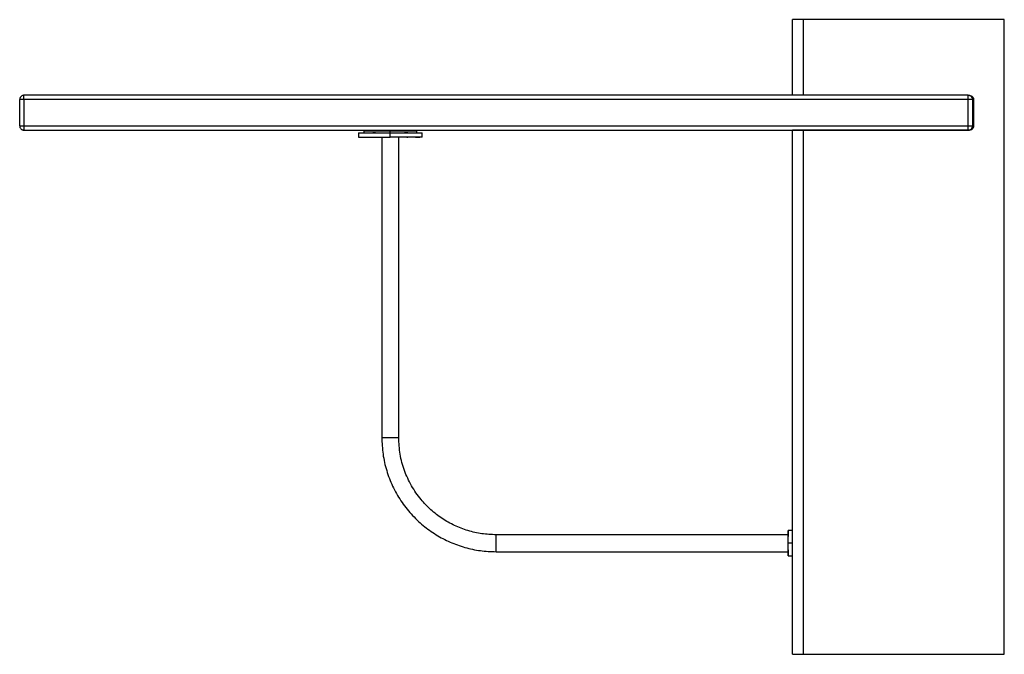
# Paper-space layout '_Right' of a CAD drawing. Header units: millimetres. Extents: x -3411 to -2946, y -248 to 52.
import ezdxf

# ---------------------------------------------------------------- set-up
doc = ezdxf.new("R2010")
doc.units = ezdxf.units.MM

psp = doc.layouts.new('_Right')

# ---------------------------------------------------------------- linework, layer by layer
at = {"color": 7, "linetype": 'Continuous', "lineweight": 25}
for p, q in [((-3046.3, 16.75), (-3046.3, 52.5)), ((-2946.3, 52.5), (-3041.3, 52.5)), ((-3041.3, 52.5), (-3041.3, 16.75)), ((-2946.3, -247.5), (-2946.3, 52.5)), ((-3411.24, 14.75), (-3411.3, 14.75)), ((-3411.3, 2.25), (-3411.3, 14.75)), ((-2963.3, 16.75), (-3409.3, 16.75)), ((-2963.3, 14.75), (-3409.3, 14.75)), ((-3409.3, 14.75), (-3409.3, 2.25)), ((-2963.3, 16.69), (-2963.3, 16.75)), ((-2963.3, 16.75), (-2962.8, 16.75)), ((-2963.3, 2.25), (-2963.3, 14.75)), ((-2961.3, 14.75), (-2961.3, 2.25)), ((-2960.8, 14.75), (-2960.8, 2.25)), ((-3409.3, 2.25), (-2963.3, 2.25)), ((-3409.3, 0.31), (-3409.3, 0.25)), ((-3409.3, 0.25), (-2963.3, 0.25)), ((-3239.19, 0), (-3243.17, 0)), ((-3239.3, 0.25), (-3239.3, 0)), ((-3236.3, -3), (-3236.3, 0)), ((-3233.3, 0), (-3233.3, 0.25)), ((-3046.3, -247.5), (-3046.3, 0.25)), ((-3041.3, 0.25), (-3041.3, -247.5)), ((-2962.8, 0.25), (-3041.3, 0.25)), ((-2981.3, 0.25), (-2981.3, 0.25)), ((-2961.36, 2.25), (-2961.3, 2.25)), ((-3251.3, -1), (-3251.3, -3)), ((-3250.79, -1), (-3250.28, -1)), ((-3248.8, 0), (-3248.8, -1)), ((-3248.37, 0), (-3247.95, 0)), ((-3244.59, -1), (-3244.58, -1)), ((-3243.31, -1), (-3244.54, -1)), ((-3244.36, -1), (-3244.23, -1)), ((-3243.89, -1), (-3244.23, -1)), ((-3242.62, 0), (-3242.91, 0)), ((-3240.3, -3), (-3240.3, -145)), ((-3232.3, -145), (-3232.3, -3)), ((-3230.16, 0), (-3229.59, 0)), ((-3229.69, 0), (-3229.98, 0)), ((-3228.25, -1), (-3229.59, -1)), ((-3228.93, -1), (-3228.25, -1)), ((-3228.37, -1), (-3228.72, -1)), ((-3228.37, -1), (-3228.24, -1)), ((-3228.02, -1), (-3228.02, -1)), ((-3224.66, 0), (-3224.23, 0)), ((-3223.8, -1), (-3223.8, 0)), ((-3222.97, -1), (-3221.82, -1)), ((-3221.3, -3), (-3221.3, -1)), ((-3046.3, -189), (-3048.3, -189)), ((-3048.3, -189.79), (-3048.3, -190.34)), ((-3048.3, -190.34), (-3048.3, -189.87)), ((-3048.3, -191), (-3186.3, -191)), ((-3048.3, -190.76), (-3048.3, -191)), ((-3048.3, -190.76), (-3048.3, -191)), ((-3046.3, -195), (-3048.3, -195)), ((-3186.3, -199), (-3048.3, -199)), ((-3048.3, -198.29), (-3048.3, -198.58)), ((-3048.3, -199), (-3048.3, -199.24)), ((-3048.3, -199), (-3048.3, -199.24)), ((-3048.3, -200.13), (-3048.3, -199.66)), ((-3048.3, -199.66), (-3048.3, -200.21)), ((-3048.3, -201), (-3046.3, -201)), ((-3041.3, -247.5), (-2946.3, -247.5))]:
    psp.add_line(p, q, dxfattribs=at)
at = {"color": 7, "linetype": 'Continuous', "lineweight": 25, "flags": 128}
for points in [[(-3248.8, 0), (-3248.56, 0), (-3247.85, 0), (-3246.7, 0), (-3245.14, 0), (-3243.24, 0), (-3241.08, 0), (-3238.75, 0), (-3236.3, 0), (-3233.85, 0), (-3231.52, 0), (-3229.37, 0), (-3227.46, 0), (-3225.9, 0), (-3224.75, 0), (-3224.04, 0), (-3223.8, 0), (-3223.8, 0)], [(-3251.3, -1), (-3251.01, -1), (-3250.16, -1), (-3248.78, -1), (-3246.91, -1), (-3244.62, -1), (-3242.04, -1), (-3239.24, -1), (-3236.3, -1), (-3233.36, -1), (-3230.56, -1), (-3227.98, -1), (-3225.69, -1), (-3223.82, -1), (-3222.44, -1), (-3221.59, -1), (-3221.3, -1), (-3221.3, -1)], [(-3048.3, -201), (-3048.3, -200.54), (-3048.3, -199.24), (-3048.3, -197.3), (-3048.3, -195), (-3048.3, -192.7), (-3048.3, -190.76), (-3048.3, -189.46), (-3048.3, -189), (-3048.3, -189)]]:
    psp.add_lwpolyline(points, dxfattribs=at)
at = {"color": 7, "linetype": 'Continuous', "lineweight": 25}
for points, knots in [([(-3041.3, 52.5), (-3042.01, 52.5), (-3043.48, 52.5), (-3045.16, 52.5), (-3046.14, 52.5), (-3046.25, 52.5), (-3046.3, 52.5)], [0, 0, 0, 0, 0.270261, 0.562429, 0.789736, 1, 1, 1, 1]), ([(-3409.27, 16.75), (-3409.4, 16.74), (-3409.66, 16.73), (-3410.15, 16.59), (-3410.59, 16.3), (-3410.92, 15.89), (-3411.11, 15.54), (-3411.23, 15.15), (-3411.26, 14.88), (-3411.27, 14.75)], [0, 0, 0, 0, 0.120435, 0.243889, 0.49272, 0.616315, 0.743041, 0.871849, 1, 1, 1, 1]), ([(-3409.3, 14.75), (-3409.59, 14.75), (-3410.18, 14.75), (-3410.84, 14.75), (-3411.19, 14.75), (-3411.23, 14.75), (-3411.24, 14.75)], [0, 0, 0, 0, 0.306042, 0.636892, 0.894293, 1, 1, 1, 1]), ([(-3409.3, 14.75), (-3409.3, 15.03), (-3409.3, 15.62), (-3409.3, 16.29), (-3409.3, 16.68), (-3409.3, 16.73), (-3409.3, 16.75)], [0, 0, 0, 0, 0.270261, 0.562429, 0.789736, 1, 1, 1, 1]), ([(-2961.3, 14.72), (-2961.31, 14.85), (-2961.32, 15.11), (-2961.46, 15.6), (-2961.75, 16.03), (-2962.16, 16.37), (-2962.51, 16.56), (-2962.9, 16.68), (-2963.17, 16.71), (-2963.3, 16.72)], [0, 0, 0, 0, 0.120435, 0.243889, 0.49272, 0.616315, 0.743041, 0.871849, 1, 1, 1, 1]), ([(-2963.3, 14.75), (-2963.3, 15.03), (-2963.3, 15.63), (-2963.3, 16.29), (-2963.3, 16.64), (-2963.3, 16.68), (-2963.3, 16.69)], [0, 0, 0, 0, 0.306042, 0.636892, 0.894293, 1, 1, 1, 1]), ([(-2961.3, 14.75), (-2961.34, 14.75), (-2961.41, 14.75), (-2961.95, 14.75), (-2962.62, 14.75), (-2963.08, 14.75), (-2963.3, 14.75)], [0, 0, 0, 0, 0.270261, 0.562429, 0.789736, 1, 1, 1, 1]), ([(-2962.8, 16.75), (-2962.52, 16.71), (-2961.93, 16.64), (-2961.26, 16.1), (-2960.87, 15.42), (-2960.82, 14.97), (-2960.8, 14.75)], [0, 0, 0, 0, 0.270261, 0.562429, 0.789736, 1, 1, 1, 1]), ([(-3411.3, 2.28), (-3411.3, 2.15), (-3411.28, 1.89), (-3411.14, 1.4), (-3410.85, 0.97), (-3410.45, 0.63), (-3410.09, 0.44), (-3409.7, 0.32), (-3409.44, 0.29), (-3409.3, 0.28)], [0, 0, 0, 0, 0.120435, 0.243889, 0.49272, 0.616315, 0.743041, 0.871849, 1, 1, 1, 1]), ([(-3411.3, 2.25), (-3411.27, 2.25), (-3411.19, 2.25), (-3410.65, 2.25), (-3409.98, 2.25), (-3409.52, 2.25), (-3409.3, 2.25)], [0, 0, 0, 0, 0.270261, 0.562429, 0.789736, 1, 1, 1, 1]), ([(-3409.3, 2.25), (-3409.3, 1.97), (-3409.3, 1.37), (-3409.3, 0.71), (-3409.3, 0.36), (-3409.3, 0.32), (-3409.3, 0.31)], [0, 0, 0, 0, 0.3060424, 0.6368918, 0.8942929, 1, 1, 1, 1]), ([(-3248.8, 0), (-3248.75, 0), (-3248.66, 0), (-3247.92, 0), (-3246.77, 0), (-3245.2, 0), (-3243.29, 0), (-3241.12, 0), (-3238.76, 0), (-3237.12, 0), (-3236.3, 0)], [0, 0, 0, 0, 0.125589, 0.25, 0.374411, 0.5, 0.625589, 0.75, 0.874411, 1, 1, 1, 1]), ([(-3236.3, 0), (-3235.48, 0), (-3233.84, 0), (-3231.49, 0), (-3229.31, 0), (-3227.41, 0), (-3225.84, 0), (-3224.68, 0), (-3223.94, 0), (-3223.85, 0), (-3223.8, 0)], [0, 0, 0, 0, 0.125589, 0.25, 0.374411, 0.5, 0.625589, 0.75, 0.874411, 1, 1, 1, 1]), ([(-3041.3, 0.25), (-3042.01, 0.25), (-3043.48, 0.25), (-3045.16, 0.25), (-3046.14, 0.25), (-3046.25, 0.25), (-3046.3, 0.25)], [0, 0, 0, 0, 0.2702613, 0.5624294, 0.7897364, 1, 1, 1, 1]), ([(-2963.33, 0.25), (-2963.2, 0.26), (-2962.94, 0.27), (-2962.45, 0.41), (-2962.02, 0.7), (-2961.69, 1.11), (-2961.5, 1.46), (-2961.37, 1.85), (-2961.35, 2.12), (-2961.33, 2.25)], [0, 0, 0, 0, 0.120435, 0.243889, 0.49272, 0.616315, 0.743041, 0.871849, 1, 1, 1, 1]), ([(-2963.3, 0.25), (-2963.3, 0.29), (-2963.3, 0.36), (-2963.3, 0.9), (-2963.3, 1.57), (-2963.3, 2.03), (-2963.3, 2.25)], [0, 0, 0, 0, 0.2702613, 0.5624294, 0.7897364, 1, 1, 1, 1]), ([(-2963.3, 2.25), (-2963.02, 2.25), (-2962.43, 2.25), (-2961.76, 2.25), (-2961.41, 2.25), (-2961.37, 2.25), (-2961.36, 2.25)], [0, 0, 0, 0, 0.3060424, 0.6368918, 0.8942929, 1, 1, 1, 1]), ([(-2960.8, 2.25), (-2960.84, 1.96), (-2960.91, 1.37), (-2961.45, 0.7), (-2962.12, 0.31), (-2962.58, 0.27), (-2962.8, 0.25)], [0, 0, 0, 0, 0.270261, 0.562429, 0.789736, 1, 1, 1, 1]), ([(-3251.3, -1), (-3251.24, -1), (-3251.13, -1), (-3250.24, -1), (-3248.86, -1), (-3246.98, -1), (-3244.68, -1), (-3242.08, -1), (-3239.25, -1), (-3237.29, -1), (-3236.3, -1)], [0, 0, 0, 0, 0.125589, 0.25, 0.374411, 0.5, 0.625589, 0.75, 0.874411, 1, 1, 1, 1]), ([(-3251.3, -3), (-3251.24, -3), (-3251.13, -3), (-3250.24, -3), (-3248.86, -3), (-3246.98, -3), (-3244.68, -3), (-3242.08, -3), (-3239.25, -3), (-3237.29, -3), (-3236.3, -3)], [0, 0, 0, 0, 0.125589, 0.25, 0.374411, 0.5, 0.625589, 0.75, 0.874411, 1, 1, 1, 1]), ([(-3250.28, -3), (-3249.85, -3), (-3249.09, -3), (-3248.44, -3), (-3248.16, -3)], [0, 0, 0, 0, 0.55678, 1, 1, 1, 1]), ([(-3244.59, -3), (-3244.56, -3), (-3244.44, -3), (-3244.31, -3), (-3244.21, -3)], [0, 0, 0, 0, 0.2301497, 1, 1, 1, 1]), ([(-3244.58, -1), (-3244.16, -1), (-3243.74, -1), (-3243.22, -1), (-3243.2, -1)], [0, 0, 0, 0, 0.979945, 1, 1, 1, 1]), ([(-3243.2, 0), (-3243.18, 0), (-3243.09, 0), (-3242.99, 0), (-3242.91, 0)], [0, 0, 0, 0, 0.243621, 1, 1, 1, 1]), ([(-3243.2, -1), (-3243.18, -1), (-3243.08, -1), (-3242.98, -1), (-3242.89, -1)], [0, 0, 0, 0, 0.230164, 1, 1, 1, 1]), ([(-3236.3, -1), (-3235.31, -1), (-3233.35, -1), (-3230.52, -1), (-3227.92, -1), (-3225.63, -1), (-3223.74, -1), (-3222.36, -1), (-3221.47, -1), (-3221.36, -1), (-3221.3, -1)], [0, 0, 0, 0, 0.125589, 0.25, 0.374411, 0.5, 0.625589, 0.75, 0.874411, 1, 1, 1, 1]), ([(-3221.3, -3), (-3221.36, -3), (-3221.47, -3), (-3222.36, -3), (-3223.74, -3), (-3225.63, -3), (-3227.92, -3), (-3230.52, -3), (-3233.35, -3), (-3235.31, -3), (-3236.3, -3)], [0, 0, 0, 0, 0.125589, 0.25, 0.374411, 0.5, 0.625589, 0.75, 0.874411, 1, 1, 1, 1]), ([(-3229.71, -1), (-3229.63, -1), (-3229.52, -1), (-3229.42, -1), (-3229.4, -1)], [0, 0, 0, 0, 0.769712, 1, 1, 1, 1]), ([(-3229.69, 0), (-3229.62, 0), (-3229.52, 0), (-3229.42, 0), (-3229.4, 0)], [0, 0, 0, 0, 0.756251, 1, 1, 1, 1]), ([(-3228.02, -1), (-3228.44, -1), (-3228.87, -1), (-3229.39, -1), (-3229.4, -1)], [0, 0, 0, 0, 0.97917, 1, 1, 1, 1]), ([(-3228.39, -3), (-3228.3, -3), (-3228.17, -3), (-3228.05, -3), (-3228.02, -3)], [0, 0, 0, 0, 0.7697478, 1, 1, 1, 1]), ([(-3224.44, -3), (-3224.16, -3), (-3223.52, -3), (-3222.75, -3), (-3222.33, -3)], [0, 0, 0, 0, 0.443524, 1, 1, 1, 1]), ([(-3240.3, -145), (-3240.19, -147.64), (-3239.96, -152.92), (-3238.16, -160.66), (-3235.34, -168.07), (-3231.44, -174.99), (-3226.57, -181.26), (-3220.95, -186.65), (-3214.75, -191.1), (-3208.12, -194.58), (-3201.08, -197.1), (-3193.76, -198.7), (-3188.79, -198.9), (-3186.3, -199)], [0, 0, 0, 0, 0.09333, 0.186659, 0.279987, 0.373317, 0.466645, 0.559975, 0.64798, 0.735987, 0.823991, 0.911995, 1, 1, 1, 1]), ([(-3240.3, -145), (-3240.24, -145), (-3240.13, -145), (-3239.2, -145), (-3237.85, -145), (-3236.3, -145), (-3234.75, -145), (-3233.4, -145), (-3232.47, -145), (-3232.35, -145), (-3232.3, -145)], [0, 0, 0, 0, 0.120054, 0.25, 0.379946, 0.5, 0.620054, 0.75, 0.879946, 1, 1, 1, 1]), ([(-3186.3, -191), (-3188.55, -190.9), (-3193.04, -190.71), (-3199.64, -189.18), (-3205.95, -186.77), (-3211.84, -183.45), (-3217.19, -179.31), (-3222.15, -174.14), (-3226.46, -167.9), (-3229.78, -160.66), (-3231.9, -152.95), (-3232.17, -147.65), (-3232.3, -145)], [0, 0, 0, 0, 0.093347, 0.186694, 0.280042, 0.373391, 0.466739, 0.560087, 0.670064, 0.780043, 0.890021, 1, 1, 1, 1]), ([(-3048.3, -189.17), (-3048.3, -189.71), (-3048.3, -190.62), (-3048.3, -191.45), (-3048.3, -191.8)], [0, 0, 0, 0, 0.581253, 1, 1, 1, 1]), ([(-3048.3, -191.83), (-3048.3, -191.37), (-3048.3, -190.66), (-3048.3, -189.95), (-3048.3, -189.69)], [0, 0, 0, 0, 0.640269, 1, 1, 1, 1]), ([(-3048.3, -195), (-3048.3, -194.22), (-3048.3, -192.66), (-3048.3, -190.72), (-3048.3, -190.01), (-3048.3, -189.69)], [0, 0, 0, 0, 0.354447, 0.708895, 1, 1, 1, 1]), ([(-3048.3, -190.09), (-3048.3, -190.31), (-3048.3, -190.91), (-3048.3, -191.46), (-3048.3, -191.8)], [0, 0, 0, 0, 0.364044, 1, 1, 1, 1]), ([(-3186.3, -199), (-3186.3, -198.94), (-3186.3, -198.83), (-3186.3, -197.9), (-3186.3, -196.55), (-3186.3, -195), (-3186.3, -193.45), (-3186.3, -192.1), (-3186.3, -191.17), (-3186.3, -191.06), (-3186.3, -191)], [0, 0, 0, 0, 0.120054, 0.25, 0.379946, 0.5, 0.620054, 0.75, 0.879946, 1, 1, 1, 1]), ([(-3048.3, -191.71), (-3048.3, -191.55), (-3048.3, -191.09), (-3048.3, -191.03), (-3048.3, -191)], [0, 0, 0, 0, 0.342106, 1, 1, 1, 1]), ([(-3048.3, -191.7), (-3048.3, -191.7), (-3048.3, -191.75), (-3048.3, -191.8), (-3048.3, -191.84)], [0, 0, 0, 0, 0.175991, 1, 1, 1, 1]), ([(-3048.3, -193.75), (-3048.3, -193.67), (-3048.3, -193.07), (-3048.3, -192.43), (-3048.3, -192.1), (-3048.3, -192.07)], [0, 0, 0, 0, 0.10995, 0.908956, 1, 1, 1, 1]), ([(-3048.3, -200.31), (-3048.3, -199.99), (-3048.3, -199.28), (-3048.3, -197.34), (-3048.3, -195.78), (-3048.3, -195)], [0, 0, 0, 0, 0.291134, 0.645567, 1, 1, 1, 1]), ([(-3048.3, -197.89), (-3048.3, -197.87), (-3048.3, -197.56), (-3048.3, -196.98), (-3048.3, -196.43), (-3048.3, -196.41)], [0, 0, 0, 0, 0.0656326, 0.9667446, 1, 1, 1, 1]), ([(-3048.3, -198.16), (-3048.3, -198.2), (-3048.3, -198.25), (-3048.3, -198.3), (-3048.3, -198.3)], [0, 0, 0, 0, 0.824071, 1, 1, 1, 1]), ([(-3048.3, -200.31), (-3048.3, -200.05), (-3048.3, -199.34), (-3048.3, -198.63), (-3048.3, -198.17)], [0, 0, 0, 0, 0.359693, 1, 1, 1, 1]), ([(-3048.3, -198.2), (-3048.3, -198.55), (-3048.3, -199.38), (-3048.3, -200.3), (-3048.3, -200.83)], [0, 0, 0, 0, 0.418782, 1, 1, 1, 1]), ([(-3048.3, -198.2), (-3048.3, -198.55), (-3048.3, -199.38), (-3048.3, -200.3), (-3048.3, -200.83)], [0, 0, 0, 0, 0.418778, 1, 1, 1, 1]), ([(-3048.3, -199), (-3048.3, -198.96), (-3048.3, -198.9), (-3048.3, -198.41), (-3048.3, -198.22)], [0, 0, 0, 0, 0.623226, 1, 1, 1, 1]), ([(-3046.3, -247.5), (-3046.21, -247.5), (-3046.03, -247.5), (-3044.68, -247.5), (-3042.99, -247.5), (-3041.85, -247.5), (-3041.3, -247.5)], [0, 0, 0, 0, 0.2702613, 0.5624294, 0.7897364, 1, 1, 1, 1])]:
    psp.add_open_spline(points, degree=3, knots=knots, dxfattribs=at)

doc.saveas('drawing.dxf')
